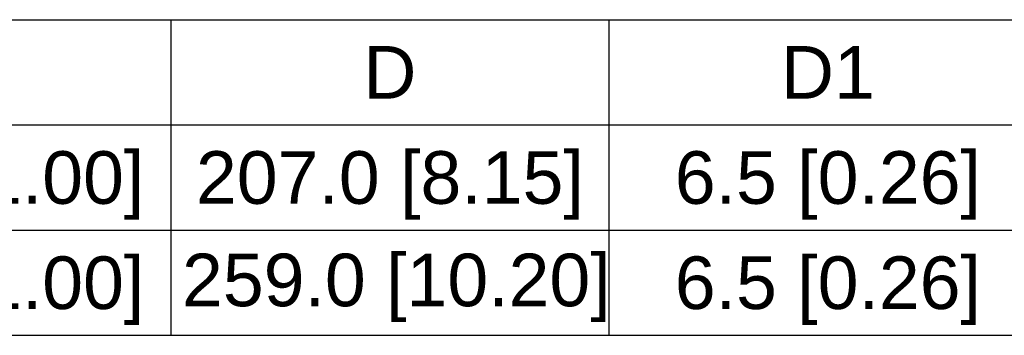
# Model space of a CAD drawing. Header units: millimetres. Extents: x 10777 to 12153, y -350 to 623.
# Tile 27 of 59: x 11135 to 11282, y -104 to -57. Entities that reach past the tile are written whole.
import ezdxf

# ---------------------------------------------------------------- set-up
doc = ezdxf.new("R2010")
doc.units = ezdxf.units.MM
doc.styles.add('TEXTSTYLE_5', font='arial.ttf')

msp = doc.modelspace()

# ---------------------------------------------------------------- linework, layer by layer
at = {"color": 7, "linetype": 'Continuous'}
for p, q in [((10832.89, -56.98), (11352.89, -56.98)), ((11157.89, -56.98), (11157.89, -103.78)), ((11222.89, -56.98), (11222.89, -103.78)), ((10832.89, -72.58), (11352.89, -72.58)), ((10832.89, -88.18), (11352.89, -88.18)), ((10832.89, -103.78), (11352.89, -103.78))]:
    msp.add_line(p, q, dxfattribs=at)

# ---------------------------------------------------------------- texts
at = {"color": 7, "linetype": 'Continuous', "char_height": 7.8, "attachment_point": 2, "line_spacing_factor": 0.9, "style": 'TEXTSTYLE_5'}
for s, insert, width in [('D', (11190.39, -60.88), 7.858), ('D1', (11255.39, -60.88), 13.9182), ('279.5 [11.00]', (11122.14, -76.48), 63.5599), ('207.0 [8.15]', (11190.39, -76.48), 57.4996), ('6.5 [0.26]', (11255.39, -76.48), 45.3792), ('279.5 [11.00]', (11122.14, -92.08), 63.5599), ('259.0 [10.20]', (11191.35, -91.67), 64.3052), ('6.5 [0.26]', (11255.39, -92.08), 45.3792)]:
    msp.add_mtext(s, dxfattribs=dict(at, insert=insert, width=width))

doc.saveas('drawing.dxf')
